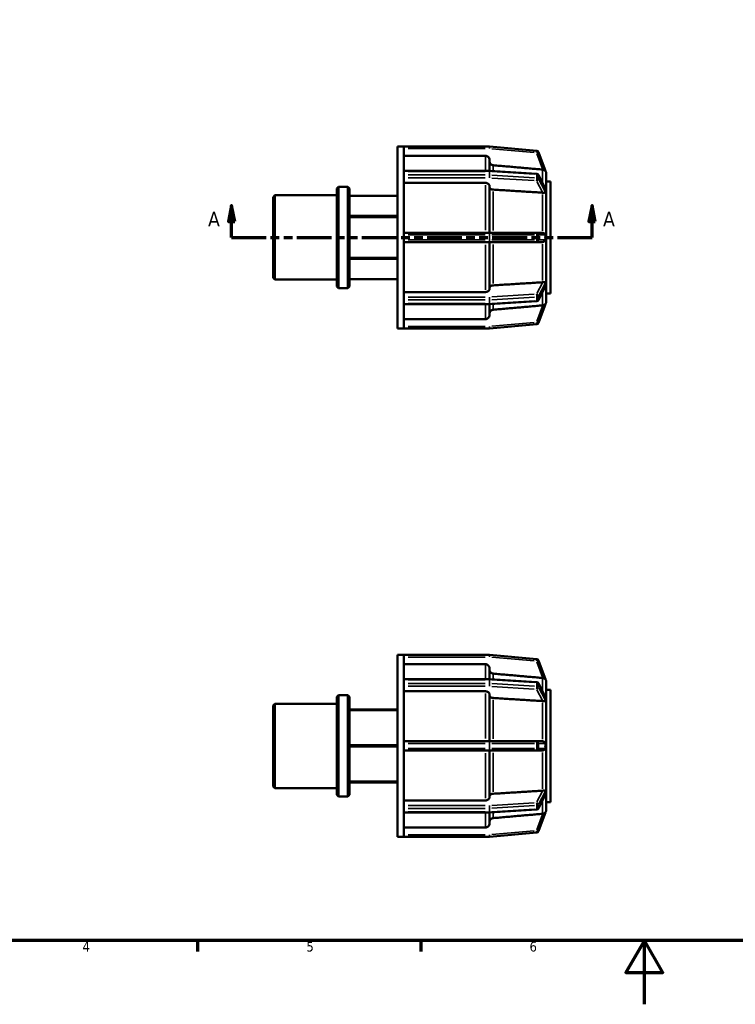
# Model space of a CAD drawing. Header units: millimetres. Extents: x 0 to 898, y 0 to 594.
# Tile 2 of 4: x 225 to 449, y 0 to 309. Entities that reach past the tile are written whole.
import ezdxf

# ---------------------------------------------------------------- set-up
doc = ezdxf.new("R2010")
doc.units = ezdxf.units.MM
doc.linetypes.add('DOUBLE_DASH_CHAIN', pattern=[1.2403, 0.6614, -0.0827, 0.1654, -0.0827, 0.1654, -0.0827])
for name, color, linetype, lineweight in [('Border (ANSI)', 7, 'Continuous', 70), ('Section Line (ANSI)', 7, 'DOUBLE_DASH_CHAIN', 70), ('Visible (ANSI)', 7, 'Continuous', 50), ('Visible Narrow (ANSI)', 7, 'Continuous', 35)]:
    doc.layers.add(name, color=color, linetype=linetype, lineweight=lineweight)
doc.styles.add('Label Text (ANSI)', font='tahoma.ttf')
doc.styles.add('Note Text (ANSI)', font='tahoma.ttf')

# ---------------------------------------------------------------- blocks, each defined once
blk = doc.blocks.new('Borders Default Border')
at = {"layer": 'Border (ANSI)'}
for p, q in [((280.33, 20), (280.33, 16.55)), ((350.42, 20), (350.42, 16.55))]:
    blk.add_line(p, q, dxfattribs=at)
at = {"layer": 'Border (ANSI)', "flags": 128}
for points in [[(20, 20), (20, 574), (821, 574), (821, 20), (20, 20)], [(420.5, 0), (420.5, 20), (414.73, 10), (426.27, 10), (420.5, 20)]]:
    blk.add_lwpolyline(points, dxfattribs=at)
at = {"layer": 'Border (ANSI)', "char_height": 3.05, "attachment_point": 7, "style": 'Note Text (ANSI)'}
for s, insert in [('4', (244.23, 16.55)), ('5', (314.48, 16.49)), ('6', (384.49, 16.49))]:
    blk.add_mtext(s, dxfattribs=dict(at, insert=insert))
blk = doc.blocks.new('2dTransSection0')
at = {"layer": 'Section Line (ANSI)', "linetype": 'Continuous'}
for p, q in [((290.98, 250.43), (289.98, 245.43)), ((290.98, 245.43), (290.98, 250.43)), ((291.98, 245.43), (290.98, 250.43)), ((404.08, 250.43), (403.08, 245.43)), ((404.08, 245.43), (404.08, 250.43)), ((405.08, 245.43), (404.08, 250.43)), ((289.98, 245.43), (291.98, 245.43)), ((290.98, 240.43), (290.98, 245.43)), ((403.08, 245.43), (405.08, 245.43)), ((404.08, 240.43), (404.08, 245.43)), ((290.98, 240.43), (301.83, 240.43)), ((393.23, 240.43), (404.08, 240.43))]:
    blk.add_line(p, q, dxfattribs=at)
at = {"layer": 'Section Line (ANSI)', "linetype": 'DOUBLE_DASH_CHAIN', "ltscale": 16.488108}
blk.add_line((290.98, 240.43), (404.08, 240.43), dxfattribs=at)
at = {"layer": 'Section Line (ANSI)', "linetype": 'Continuous', "flags": 128}
for points in [[(291.98, 245.43), (290.98, 250.43), (289.98, 245.43), (291.98, 245.43)], [(405.08, 245.43), (404.08, 250.43), (403.08, 245.43), (405.08, 245.43)]]:
    blk.add_lwpolyline(points, dxfattribs=at)
at = {"layer": 'Section Line (ANSI)'}
for points in [[(291.98, 245.43), (290.98, 250.43), (289.98, 245.43), (291.98, 245.43)], [(405.08, 245.43), (404.08, 250.43), (403.08, 245.43), (405.08, 245.43)]]:
    blk.add_solid(points, dxfattribs=at)
at = {"layer": 'Section Line (ANSI)', "char_height": 4.57, "attachment_point": 7, "style": 'Label Text (ANSI)'}
for insert in [(283.62, 243.93), (407.55, 243.93)]:
    blk.add_mtext('A', dxfattribs=dict(at, insert=insert))

msp = doc.modelspace()

# ---------------------------------------------------------------- linework, layer by layer
at = {"layer": 'Visible (ANSI)'}
for p, q in [((343.031, 211.927), (343.031, 268.927)), ((343.031, 268.927), (345.032, 268.927)), ((345.032, 268.912), (345.032, 268.927)), ((371.863, 268.927), (345.032, 268.927)), ((345.032, 261.222), (345.032, 268.912)), ((386.736, 267.629), (371.919, 268.925)), ((370.611, 266.038), (345.032, 266.038)), ((389.436, 261.291), (387.282, 267.21)), ((371.891, 264.756), (371.891, 261.322)), ((345.032, 261.322), (371.863, 261.322)), ((345.032, 261.135), (345.032, 261.222)), ((345.032, 260.58), (345.032, 261.135)), ((345.032, 260.025), (345.032, 260.58)), ((345.032, 259.917), (345.032, 260.025)), ((345.032, 241.35), (345.032, 259.917)), ((371.903, 261.321), (386.72, 260.405)), ((387.249, 260.059), (389.379, 255.921)), ((389.726, 260.494), (389.725, 260.497)), ((389.725, 260.494), (389.726, 260.494)), ((389.726, 260.494), (389.726, 255.624)), ((324.031, 255.763), (324.56, 256.292)), ((324.56, 256.292), (324.56, 224.563)), ((324.56, 256.292), (327.502, 256.292)), ((327.502, 224.563), (327.502, 256.292)), ((328.031, 255.763), (327.502, 256.292)), ((370.611, 257.529), (345.032, 257.529)), ((371.891, 256.622), (371.891, 241.852)), ((389.726, 258.027), (391.031, 258.027)), ((391.031, 222.827), (391.031, 258.027)), ((304.031, 253.119), (304.56, 253.648)), ((304.56, 253.648), (304.56, 227.207)), ((304.56, 253.648), (324.031, 253.648)), ((324.031, 225.092), (324.031, 255.763)), ((328.031, 255.763), (328.031, 225.092)), ((328.031, 253.516), (343.031, 253.516)), ((389.725, 255.627), (389.726, 255.624)), ((389.726, 253.609), (389.725, 253.611)), ((389.725, 253.609), (389.726, 253.609)), ((389.726, 255.624), (389.726, 254.617)), ((389.726, 254.617), (389.726, 253.609)), ((389.726, 253.609), (389.726, 241.852)), ((304.031, 227.736), (304.031, 253.119)), ((343.031, 247.17), (328.031, 247.17)), ((328.031, 246.773), (343.031, 246.773)), ((371.863, 241.852), (345.032, 241.852)), ((345.032, 241.212), (345.032, 241.35)), ((345.032, 240.427), (345.032, 241.212)), ((386.68, 241.852), (371.863, 241.852)), ((388.6, 241.852), (386.68, 241.852)), ((389.725, 241.852), (389.726, 241.852)), ((389.726, 241.852), (389.726, 240.427)), ((345.032, 239.642), (345.032, 240.427)), ((345.032, 239.505), (345.032, 239.642)), ((345.032, 220.938), (345.032, 239.505)), ((345.032, 239.002), (371.863, 239.002)), ((371.863, 239.002), (386.68, 239.002)), ((371.891, 239.002), (371.891, 224.232)), ((386.68, 239.002), (388.6, 239.002)), ((389.726, 239.002), (389.725, 239.002)), ((389.726, 240.427), (389.726, 239.002)), ((389.726, 239.002), (389.726, 227.246)), ((343.031, 234.082), (328.031, 234.082)), ((328.031, 233.685), (343.031, 233.685)), ((304.031, 227.736), (304.56, 227.207)), ((304.56, 227.207), (324.031, 227.207)), ((343.031, 227.339), (328.031, 227.339)), ((389.725, 227.243), (389.726, 227.246)), ((389.726, 227.246), (389.725, 227.246)), ((389.726, 227.246), (389.726, 226.238)), ((389.726, 226.238), (389.726, 225.23)), ((324.031, 225.092), (324.56, 224.563)), ((324.56, 224.563), (327.502, 224.563)), ((328.031, 225.092), (327.502, 224.563)), ((345.032, 223.326), (370.611, 223.326)), ((389.379, 224.933), (387.249, 220.796)), ((389.726, 225.23), (389.725, 225.228)), ((389.726, 225.23), (389.726, 220.361)), ((389.726, 222.827), (391.031, 222.827)), ((345.032, 220.83), (345.032, 220.938)), ((345.032, 220.275), (345.032, 220.83)), ((345.032, 219.72), (345.032, 220.275)), ((345.032, 219.633), (345.032, 219.72)), ((345.032, 211.942), (345.032, 219.633)), ((371.863, 219.532), (345.032, 219.532)), ((371.891, 219.533), (371.891, 216.099)), ((386.72, 220.45), (371.903, 219.534)), ((387.282, 213.645), (389.436, 219.564)), ((389.725, 220.358), (389.726, 220.361)), ((389.726, 220.361), (389.725, 220.361)), ((345.032, 214.817), (370.611, 214.817)), ((371.919, 211.93), (386.736, 213.226)), ((343.031, 211.927), (345.032, 211.927)), ((345.032, 211.927), (345.032, 211.942)), ((345.032, 211.927), (371.863, 211.927)), ((343.031, 52.529), (343.031, 109.529)), ((343.031, 109.529), (345.032, 109.529)), ((345.032, 109.514), (345.032, 109.529)), ((371.863, 109.529), (345.032, 109.529)), ((345.032, 101.823), (345.032, 109.514)), ((386.736, 108.23), (371.919, 109.526)), ((370.611, 106.639), (345.032, 106.639)), ((371.891, 105.357), (371.891, 101.923)), ((389.436, 101.892), (387.282, 107.811)), ((345.032, 101.924), (371.863, 101.924)), ((371.903, 101.923), (386.72, 101.006)), ((345.032, 101.736), (345.032, 101.823)), ((345.032, 101.181), (345.032, 101.736)), ((345.032, 100.626), (345.032, 101.181)), ((345.032, 100.519), (345.032, 100.626)), ((345.032, 81.951), (345.032, 100.519)), ((387.249, 100.66), (389.379, 96.523)), ((389.726, 101.096), (389.725, 101.099)), ((389.725, 101.096), (389.726, 101.096)), ((389.726, 101.096), (389.726, 96.226)), ((324.031, 96.365), (324.56, 96.893)), ((324.031, 65.693), (324.031, 96.365)), ((324.56, 96.893), (324.56, 65.164)), ((324.56, 96.893), (327.502, 96.893)), ((327.502, 65.164), (327.502, 96.893)), ((328.031, 96.365), (327.502, 96.893)), ((328.031, 96.365), (328.031, 65.693)), ((370.611, 98.13), (345.032, 98.13)), ((371.891, 97.224), (371.891, 82.454)), ((389.725, 96.228), (389.726, 96.226)), ((389.726, 98.629), (391.031, 98.629)), ((389.726, 96.226), (389.726, 95.218)), ((391.031, 63.429), (391.031, 98.629)), ((304.031, 93.72), (304.56, 94.249)), ((304.031, 68.337), (304.031, 93.72)), ((304.56, 94.249), (304.56, 67.808)), ((304.56, 94.249), (324.031, 94.249)), ((389.726, 94.21), (389.725, 94.213)), ((389.725, 94.21), (389.726, 94.21)), ((389.726, 95.218), (389.726, 94.21)), ((389.726, 94.21), (389.726, 82.454)), ((343.031, 92.478), (328.031, 92.478)), ((328.031, 92.249), (343.031, 92.249)), ((343.031, 81.258), (328.031, 81.258)), ((328.031, 80.8), (343.031, 80.8)), ((371.863, 82.454), (345.032, 82.454)), ((345.032, 81.814), (345.032, 81.951)), ((345.032, 81.029), (345.032, 81.814)), ((345.032, 80.244), (345.032, 81.029)), ((386.68, 82.454), (371.863, 82.454)), ((388.6, 82.454), (386.68, 82.454)), ((389.725, 82.454), (389.726, 82.454)), ((389.726, 82.454), (389.726, 81.029)), ((389.726, 81.029), (389.726, 79.604)), ((345.032, 80.106), (345.032, 80.244)), ((345.032, 61.539), (345.032, 80.106)), ((345.032, 79.604), (371.863, 79.604)), ((371.863, 79.604), (386.68, 79.604)), ((371.891, 79.604), (371.891, 64.834)), ((386.68, 79.604), (388.6, 79.604)), ((389.726, 79.604), (389.725, 79.604)), ((389.726, 79.604), (389.726, 67.847)), ((304.031, 68.337), (304.56, 67.808)), ((343.031, 69.808), (328.031, 69.808)), ((328.031, 69.579), (343.031, 69.579)), ((304.56, 67.808), (324.031, 67.808)), ((324.031, 65.693), (324.56, 65.164)), ((324.56, 65.164), (327.502, 65.164)), ((328.031, 65.693), (327.502, 65.164)), ((389.379, 65.535), (387.249, 61.397)), ((389.725, 67.845), (389.726, 67.847)), ((389.726, 67.847), (389.725, 67.847)), ((389.726, 65.832), (389.725, 65.83)), ((389.726, 67.847), (389.726, 66.839)), ((389.726, 66.839), (389.726, 65.832)), ((389.726, 65.832), (389.726, 60.962)), ((345.032, 63.927), (370.611, 63.927)), ((389.726, 63.429), (391.031, 63.429)), ((345.032, 61.431), (345.032, 61.539)), ((345.032, 60.876), (345.032, 61.431)), ((345.032, 60.321), (345.032, 60.876)), ((345.032, 60.235), (345.032, 60.321)), ((345.032, 52.544), (345.032, 60.235)), ((371.863, 60.134), (345.032, 60.134)), ((371.891, 60.134), (371.891, 56.7)), ((386.72, 61.052), (371.903, 60.135)), ((387.282, 54.246), (389.436, 60.166)), ((389.725, 60.959), (389.726, 60.962)), ((389.726, 60.962), (389.725, 60.962)), ((343.031, 52.529), (345.032, 52.529)), ((345.032, 55.418), (370.611, 55.418)), ((345.032, 52.529), (345.032, 52.544)), ((345.032, 52.529), (371.863, 52.529)), ((371.919, 52.531), (386.736, 53.828))]:
    msp.add_line(p, q, dxfattribs=at)
for centre, radius, start, end in [((371.863, 268.287), 0.64, 85, 90), ((386.68, 266.991), 0.64, 20, 85), ((371.863, 260.682), 0.64, 86.45998, 90), ((386.68, 259.766), 0.64, 27.23631, 86.45998), ((388.446, 260.494), 1.28, 0, 40), ((371.863, 220.172), 0.64, 270, 273.54002), ((386.68, 221.089), 0.64, 273.54002, 332.76369), ((388.446, 220.361), 1.28, 320, 0), ((386.68, 213.864), 0.64, 275, 340), ((371.863, 212.567), 0.64, 270, 275), ((371.863, 108.889), 0.64, 85, 90), ((386.68, 107.592), 0.64, 20, 85), ((371.863, 101.284), 0.64, 86.45998, 90), ((388.446, 101.096), 1.28, 0, 40), ((386.68, 100.367), 0.64, 27.23631, 86.45998), ((371.863, 60.774), 0.64, 270, 273.54002), ((386.68, 61.69), 0.64, 273.54002, 332.76369), ((388.446, 60.962), 1.28, 320, 0), ((371.863, 53.169), 0.64, 270, 275), ((386.68, 54.465), 0.64, 275, 340)]:
    msp.add_arc(centre, radius, start, end, dxfattribs=at)
for points, knots in [([(371.891, 264.756), (371.891, 264.914), (371.854, 265.1), (371.733, 265.393), (371.628, 265.551), (371.404, 265.774), (371.247, 265.88), (370.955, 266.001), (370.769, 266.038), (370.611, 266.038)], [-0.18971875, -0.18971875, -0.18971875, -0.18971875, -0.14222277, -0.14222277, -0.09477078, -0.09477078, -0.04736666, -0.04736666, 0, 0, 0, 0]), ([(373.06, 263.08), (372.931, 263.092), (372.794, 263.126), (372.536, 263.234), (372.378, 263.339), (372.155, 263.563), (372.049, 263.721), (371.928, 264.013), (371.891, 264.2), (371.891, 264.358)], [0.39025715, 0.39025715, 0.39025715, 0.39025715, 0.42682488, 0.42682488, 0.47423447, 0.47423447, 0.5216984, 0.5216984, 0.56920217, 0.56920217, 0.56920217, 0.56920217]), ([(389.436, 261.291), (389.437, 261.29), (389.436, 261.29), (389.434, 261.291), (389.428, 261.297), (389.4, 261.326), (389.375, 261.352), (389.294, 261.426), (389.215, 261.491), (389.025, 261.599), (388.928, 261.641), (388.779, 261.685), (388.733, 261.695), (388.658, 261.709), (388.629, 261.714), (388.6, 261.717)], [-0.25988125, -0.25988125, -0.25988125, -0.25988125, -0.25479052, -0.25479052, -0.2395323, -0.2395323, -0.2180542, -0.2180542, -0.1766089, -0.1766089, -0.1428537, -0.1428537, -0.12853245, -0.12853245, -0.1198016, -0.1198016, -0.1198016, -0.1198016]), ([(371.891, 256.622), (371.891, 256.734), (371.854, 256.866), (371.733, 257.073), (371.628, 257.185), (371.404, 257.343), (371.247, 257.417), (370.955, 257.503), (370.769, 257.529), (370.611, 257.529)], [-0.18971875, -0.18971875, -0.18971875, -0.18971875, -0.14222277, -0.14222277, -0.09477078, -0.09477078, -0.04736666, -0.04736666, 0, 0, 0, 0]), ([(373.06, 255.438), (372.931, 255.446), (372.794, 255.47), (372.536, 255.546), (372.378, 255.621), (372.155, 255.779), (372.049, 255.891), (371.928, 256.097), (371.891, 256.229), (371.891, 256.341)], [0.39025715, 0.39025715, 0.39025715, 0.39025715, 0.42682488, 0.42682488, 0.47423447, 0.47423447, 0.5216984, 0.5216984, 0.56920217, 0.56920217, 0.56920217, 0.56920217]), ([(389.436, 254.625), (389.436, 254.621), (389.436, 254.618), (389.436, 254.602), (389.434, 254.59), (389.426, 254.563), (389.417, 254.549), (389.378, 254.51), (389.329, 254.495), (389.19, 254.472), (389.089, 254.465), (388.88, 254.462), (388.786, 254.462), (388.659, 254.469), (388.63, 254.471), (388.6, 254.474)], [-0.15968389, -0.15968389, -0.15968389, -0.15968389, -0.15745843, -0.15745843, -0.14927462, -0.14927462, -0.13497696, -0.13497696, -0.09743302, -0.09743302, -0.0544583, -0.0544583, -0.02459693, -0.02459693, -0.01559377, -0.01559377, -0.01559377, -0.01559377]), ([(389.379, 255.921), (389.393, 255.894), (389.405, 255.867), (389.423, 255.819), (389.429, 255.796), (389.435, 255.762), (389.437, 255.75), (389.436, 255.737), (389.436, 255.736), (389.436, 255.735)], [-0.191984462, -0.191984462, -0.191984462, -0.191984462, -0.178668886, -0.178668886, -0.166665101, -0.166665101, -0.158946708, -0.158946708, -0.158092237, -0.158092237, -0.158092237, -0.158092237]), ([(389.436, 255.735), (389.43, 255.558), (389.427, 255.377), (389.427, 255.198), (389.427, 255.02), (389.43, 254.827), (389.436, 254.625)], [-0.07558426, -0.07558426, -0.07558426, -0.07558426, 0, 0, 0, 0.07558426, 0.07558426, 0.07558426, 0.07558426]), ([(388.6, 241.852), (388.602, 241.852), (388.603, 241.852), (388.638, 241.852), (388.67, 241.85), (388.753, 241.84), (388.803, 241.829), (388.976, 241.777), (389.089, 241.715), (389.264, 241.576), (389.326, 241.506), (389.388, 241.405), (389.407, 241.367), (389.428, 241.299), (389.434, 241.271), (389.436, 241.232), (389.437, 241.222), (389.436, 241.212)], [-0.18366276, -0.18366276, -0.18366276, -0.18366276, -0.18305077, -0.18305077, -0.17154146, -0.17154146, -0.15302453, -0.15302453, -0.10536936, -0.10536936, -0.06443895, -0.06443895, -0.04385769, -0.04385769, -0.03017463, -0.03017463, -0.02564484, -0.02564484, -0.02564484, -0.02564484]), ([(389.436, 241.212), (389.43, 240.944), (389.427, 240.679), (389.427, 240.427), (389.427, 240.175), (389.43, 239.911), (389.436, 239.642)], [1.12205021, 1.12205021, 1.12205021, 1.12205021, 1.19763447, 1.19763447, 1.19763447, 1.27321873, 1.27321873, 1.27321873, 1.27321873]), ([(389.436, 239.642), (389.437, 239.633), (389.436, 239.623), (389.434, 239.583), (389.428, 239.552), (389.4, 239.469), (389.375, 239.424), (389.294, 239.31), (389.215, 239.23), (389.025, 239.106), (388.928, 239.061), (388.779, 239.021), (388.733, 239.012), (388.658, 239.004), (388.629, 239.002), (388.6, 239.002)], [-0.25988125, -0.25988125, -0.25988125, -0.25988125, -0.25479052, -0.25479052, -0.2395323, -0.2395323, -0.2180542, -0.2180542, -0.1766089, -0.1766089, -0.1428537, -0.1428537, -0.12853245, -0.12853245, -0.1198016, -0.1198016, -0.1198016, -0.1198016]), ([(371.891, 224.514), (371.891, 224.626), (371.928, 224.757), (372.049, 224.964), (372.155, 225.076), (372.378, 225.234), (372.536, 225.309), (372.794, 225.384), (372.931, 225.409), (373.06, 225.417)], [0.18972385, 0.18972385, 0.18972385, 0.18972385, 0.23722762, 0.23722762, 0.28469155, 0.28469155, 0.33210114, 0.33210114, 0.36866886, 0.36866886, 0.36866886, 0.36866886]), ([(388.6, 226.381), (388.66, 226.386), (388.719, 226.389), (388.895, 226.394), (389.005, 226.392), (389.197, 226.381), (389.272, 226.372), (389.364, 226.347), (389.395, 226.332), (389.423, 226.297), (389.429, 226.284), (389.435, 226.258), (389.437, 226.247), (389.436, 226.233), (389.436, 226.231), (389.436, 226.23)], [-0.30098221, -0.30098221, -0.30098221, -0.30098221, -0.2825764, -0.2825764, -0.24470052, -0.24470052, -0.20639779, -0.20639779, -0.17866889, -0.17866889, -0.1666651, -0.1666651, -0.15894671, -0.15894671, -0.15809224, -0.15809224, -0.15809224, -0.15809224]), ([(389.436, 226.23), (389.43, 226.027), (389.427, 225.834), (389.427, 225.656), (389.427, 225.478), (389.43, 225.297), (389.436, 225.12)], [-0.07558426, -0.07558426, -0.07558426, -0.07558426, 0, 0, 0, 0.07558426, 0.07558426, 0.07558426, 0.07558426]), ([(370.611, 223.326), (370.769, 223.326), (370.955, 223.352), (371.247, 223.437), (371.404, 223.512), (371.628, 223.67), (371.733, 223.782), (371.854, 223.989), (371.891, 224.12), (371.891, 224.232)], [0, 0, 0, 0, 0.04736666, 0.04736666, 0.09477078, 0.09477078, 0.14222277, 0.14222277, 0.18971875, 0.18971875, 0.18971875, 0.18971875]), ([(389.436, 225.12), (389.436, 225.117), (389.436, 225.113), (389.436, 225.098), (389.434, 225.085), (389.426, 225.046), (389.417, 225.019), (389.399, 224.974), (389.39, 224.954), (389.379, 224.933)], [-0.159683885, -0.159683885, -0.159683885, -0.159683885, -0.157458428, -0.157458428, -0.149274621, -0.149274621, -0.134976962, -0.134976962, -0.124866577, -0.124866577, -0.124866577, -0.124866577]), ([(388.6, 219.138), (388.602, 219.138), (388.603, 219.138), (388.638, 219.142), (388.67, 219.147), (388.753, 219.164), (388.803, 219.177), (388.976, 219.231), (389.089, 219.287), (389.264, 219.402), (389.326, 219.457), (389.388, 219.517), (389.407, 219.536), (389.428, 219.558), (389.434, 219.564), (389.436, 219.565), (389.437, 219.565), (389.436, 219.564)], [-0.18366276, -0.18366276, -0.18366276, -0.18366276, -0.18305077, -0.18305077, -0.17154146, -0.17154146, -0.15302453, -0.15302453, -0.10536936, -0.10536936, -0.06443895, -0.06443895, -0.04385769, -0.04385769, -0.03017463, -0.03017463, -0.02564484, -0.02564484, -0.02564484, -0.02564484]), ([(371.891, 216.497), (371.891, 216.655), (371.928, 216.842), (372.049, 217.134), (372.155, 217.292), (372.378, 217.516), (372.536, 217.621), (372.794, 217.728), (372.931, 217.763), (373.06, 217.774)], [0.18972385, 0.18972385, 0.18972385, 0.18972385, 0.23722762, 0.23722762, 0.28469155, 0.28469155, 0.33210114, 0.33210114, 0.36866886, 0.36866886, 0.36866886, 0.36866886]), ([(370.611, 214.817), (370.769, 214.817), (370.955, 214.854), (371.247, 214.975), (371.404, 215.08), (371.628, 215.304), (371.733, 215.462), (371.854, 215.754), (371.891, 215.941), (371.891, 216.099)], [0, 0, 0, 0, 0.04736666, 0.04736666, 0.09477078, 0.09477078, 0.14222277, 0.14222277, 0.18971875, 0.18971875, 0.18971875, 0.18971875]), ([(371.891, 105.357), (371.891, 105.515), (371.854, 105.702), (371.733, 105.994), (371.628, 106.152), (371.404, 106.376), (371.247, 106.481), (370.955, 106.602), (370.769, 106.639), (370.611, 106.639)], [-0.18971875, -0.18971875, -0.18971875, -0.18971875, -0.14222277, -0.14222277, -0.09477078, -0.09477078, -0.04736666, -0.04736666, 0, 0, 0, 0]), ([(373.06, 103.682), (372.931, 103.693), (372.794, 103.728), (372.536, 103.835), (372.378, 103.94), (372.155, 104.164), (372.049, 104.322), (371.928, 104.615), (371.891, 104.801), (371.891, 104.959)], [0.39025715, 0.39025715, 0.39025715, 0.39025715, 0.42682488, 0.42682488, 0.47423447, 0.47423447, 0.5216984, 0.5216984, 0.56920217, 0.56920217, 0.56920217, 0.56920217]), ([(389.436, 101.892), (389.437, 101.891), (389.436, 101.891), (389.434, 101.893), (389.428, 101.899), (389.4, 101.928), (389.375, 101.954), (389.294, 102.028), (389.215, 102.092), (389.025, 102.2), (388.928, 102.242), (388.779, 102.286), (388.733, 102.297), (388.658, 102.311), (388.629, 102.315), (388.6, 102.319)], [-0.25988125, -0.25988125, -0.25988125, -0.25988125, -0.25479052, -0.25479052, -0.2395323, -0.2395323, -0.2180542, -0.2180542, -0.1766089, -0.1766089, -0.1428537, -0.1428537, -0.12853245, -0.12853245, -0.1198016, -0.1198016, -0.1198016, -0.1198016]), ([(371.891, 97.224), (371.891, 97.336), (371.854, 97.468), (371.733, 97.674), (371.628, 97.786), (371.404, 97.944), (371.247, 98.019), (370.955, 98.104), (370.769, 98.13), (370.611, 98.13)], [-0.18971875, -0.18971875, -0.18971875, -0.18971875, -0.14222277, -0.14222277, -0.09477078, -0.09477078, -0.04736666, -0.04736666, 0, 0, 0, 0]), ([(373.06, 96.039), (372.931, 96.047), (372.794, 96.072), (372.536, 96.148), (372.378, 96.222), (372.155, 96.38), (372.049, 96.492), (371.928, 96.699), (371.891, 96.831), (371.891, 96.943)], [0.39025715, 0.39025715, 0.39025715, 0.39025715, 0.42682488, 0.42682488, 0.47423447, 0.47423447, 0.5216984, 0.5216984, 0.56920217, 0.56920217, 0.56920217, 0.56920217]), ([(389.379, 96.523), (389.393, 96.495), (389.405, 96.468), (389.423, 96.42), (389.429, 96.398), (389.435, 96.364), (389.437, 96.351), (389.436, 96.339), (389.436, 96.338), (389.436, 96.336)], [-0.191984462, -0.191984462, -0.191984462, -0.191984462, -0.178668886, -0.178668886, -0.166665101, -0.166665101, -0.158946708, -0.158946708, -0.158092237, -0.158092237, -0.158092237, -0.158092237]), ([(389.436, 96.336), (389.43, 96.159), (389.427, 95.978), (389.427, 95.8), (389.427, 95.622), (389.43, 95.429), (389.436, 95.226)], [-0.07558426, -0.07558426, -0.07558426, -0.07558426, 0, 0, 0, 0.07558426, 0.07558426, 0.07558426, 0.07558426]), ([(389.436, 95.226), (389.436, 95.223), (389.436, 95.219), (389.436, 95.203), (389.434, 95.192), (389.426, 95.164), (389.417, 95.15), (389.378, 95.112), (389.329, 95.096), (389.19, 95.074), (389.089, 95.067), (388.88, 95.063), (388.786, 95.064), (388.659, 95.071), (388.63, 95.073), (388.6, 95.075)], [-0.15968389, -0.15968389, -0.15968389, -0.15968389, -0.15745843, -0.15745843, -0.14927462, -0.14927462, -0.13497696, -0.13497696, -0.09743302, -0.09743302, -0.0544583, -0.0544583, -0.02459693, -0.02459693, -0.01559377, -0.01559377, -0.01559377, -0.01559377]), ([(388.6, 82.454), (388.602, 82.454), (388.603, 82.454), (388.638, 82.454), (388.67, 82.451), (388.753, 82.441), (388.803, 82.43), (388.976, 82.378), (389.089, 82.317), (389.264, 82.178), (389.326, 82.108), (389.388, 82.007), (389.407, 81.969), (389.428, 81.901), (389.434, 81.872), (389.436, 81.833), (389.437, 81.823), (389.436, 81.814)], [-0.18366276, -0.18366276, -0.18366276, -0.18366276, -0.18305077, -0.18305077, -0.17154146, -0.17154146, -0.15302453, -0.15302453, -0.10536936, -0.10536936, -0.06443895, -0.06443895, -0.04385769, -0.04385769, -0.03017463, -0.03017463, -0.02564484, -0.02564484, -0.02564484, -0.02564484]), ([(389.436, 81.814), (389.43, 81.545), (389.427, 81.281), (389.427, 81.029), (389.427, 80.777), (389.43, 80.512), (389.436, 80.244)], [-0.07558426, -0.07558426, -0.07558426, -0.07558426, 0, 0, 0, 0.07558426, 0.07558426, 0.07558426, 0.07558426]), ([(389.436, 80.244), (389.437, 80.234), (389.436, 80.224), (389.434, 80.185), (389.428, 80.153), (389.4, 80.07), (389.375, 80.025), (389.294, 79.911), (389.215, 79.832), (389.025, 79.707), (388.928, 79.662), (388.779, 79.622), (388.733, 79.613), (388.658, 79.605), (388.629, 79.604), (388.6, 79.604)], [-0.25988125, -0.25988125, -0.25988125, -0.25988125, -0.25479052, -0.25479052, -0.2395323, -0.2395323, -0.2180542, -0.2180542, -0.1766089, -0.1766089, -0.1428537, -0.1428537, -0.12853245, -0.12853245, -0.1198016, -0.1198016, -0.1198016, -0.1198016]), ([(370.611, 63.927), (370.769, 63.927), (370.955, 63.953), (371.247, 64.039), (371.404, 64.113), (371.628, 64.272), (371.733, 64.383), (371.854, 64.59), (371.891, 64.722), (371.891, 64.834)], [0, 0, 0, 0, 0.04736666, 0.04736666, 0.09477078, 0.09477078, 0.14222277, 0.14222277, 0.18971875, 0.18971875, 0.18971875, 0.18971875]), ([(371.891, 65.115), (371.891, 65.227), (371.928, 65.359), (372.049, 65.566), (372.155, 65.677), (372.378, 65.835), (372.536, 65.91), (372.794, 65.986), (372.931, 66.01), (373.06, 66.018)], [0.18972385, 0.18972385, 0.18972385, 0.18972385, 0.23722762, 0.23722762, 0.28469155, 0.28469155, 0.33210114, 0.33210114, 0.36866886, 0.36866886, 0.36866886, 0.36866886]), ([(388.6, 66.982), (388.66, 66.987), (388.719, 66.99), (388.895, 66.996), (389.005, 66.994), (389.197, 66.983), (389.272, 66.974), (389.364, 66.948), (389.395, 66.933), (389.423, 66.898), (389.429, 66.886), (389.435, 66.859), (389.437, 66.848), (389.436, 66.834), (389.436, 66.833), (389.436, 66.831)], [-0.30098221, -0.30098221, -0.30098221, -0.30098221, -0.2825764, -0.2825764, -0.24470052, -0.24470052, -0.20639779, -0.20639779, -0.17866889, -0.17866889, -0.1666651, -0.1666651, -0.15894671, -0.15894671, -0.15809224, -0.15809224, -0.15809224, -0.15809224]), ([(389.436, 65.721), (389.436, 65.718), (389.436, 65.715), (389.436, 65.699), (389.434, 65.686), (389.426, 65.647), (389.417, 65.621), (389.399, 65.575), (389.39, 65.555), (389.379, 65.535)], [-0.159683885, -0.159683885, -0.159683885, -0.159683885, -0.157458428, -0.157458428, -0.149274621, -0.149274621, -0.134976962, -0.134976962, -0.124866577, -0.124866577, -0.124866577, -0.124866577]), ([(389.436, 66.831), (389.43, 66.629), (389.427, 66.436), (389.427, 66.258), (389.427, 66.08), (389.43, 65.898), (389.436, 65.721)], [-0.07558426, -0.07558426, -0.07558426, -0.07558426, 0, 0, 0, 0.07558426, 0.07558426, 0.07558426, 0.07558426]), ([(388.6, 59.739), (388.602, 59.739), (388.603, 59.739), (388.638, 59.744), (388.67, 59.749), (388.753, 59.765), (388.803, 59.778), (388.976, 59.832), (389.089, 59.888), (389.264, 60.004), (389.326, 60.058), (389.388, 60.118), (389.407, 60.138), (389.428, 60.159), (389.434, 60.165), (389.436, 60.166), (389.437, 60.166), (389.436, 60.166)], [-0.18366276, -0.18366276, -0.18366276, -0.18366276, -0.18305077, -0.18305077, -0.17154146, -0.17154146, -0.15302453, -0.15302453, -0.10536936, -0.10536936, -0.06443895, -0.06443895, -0.04385769, -0.04385769, -0.03017463, -0.03017463, -0.02564484, -0.02564484, -0.02564484, -0.02564484]), ([(370.611, 55.418), (370.769, 55.418), (370.955, 55.455), (371.247, 55.576), (371.404, 55.682), (371.628, 55.906), (371.733, 56.063), (371.854, 56.356), (371.891, 56.542), (371.891, 56.7)], [0, 0, 0, 0, 0.04736666, 0.04736666, 0.09477078, 0.09477078, 0.14222277, 0.14222277, 0.18971875, 0.18971875, 0.18971875, 0.18971875]), ([(371.891, 57.098), (371.891, 57.257), (371.928, 57.443), (372.049, 57.736), (372.155, 57.893), (372.378, 58.117), (372.536, 58.223), (372.794, 58.33), (372.931, 58.364), (373.06, 58.376)], [0.18972385, 0.18972385, 0.18972385, 0.18972385, 0.23722762, 0.23722762, 0.28469155, 0.28469155, 0.33210114, 0.33210114, 0.36866886, 0.36866886, 0.36866886, 0.36866886])]:
    msp.add_open_spline(points, degree=3, knots=knots, dxfattribs=at)
for points, weights in [([(388.558, 261.722), (381.048, 262.38), (373.06, 263.08)], [1, 1.00047629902, 1]), ([(388.558, 254.477), (381.048, 254.943), (373.06, 255.438)], [1, 1.00047629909, 1]), ([(373.06, 225.417), (381.048, 225.912), (388.558, 226.378)], [1, 1.00047629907, 1]), ([(373.06, 217.774), (381.048, 218.475), (388.558, 219.133)], [1, 1.00047629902, 1]), ([(388.558, 102.323), (381.048, 102.981), (373.06, 103.682)], [1, 1.00047629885, 1]), ([(388.558, 95.078), (381.048, 95.544), (373.06, 96.039)], [1, 1.00047629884, 1]), ([(373.06, 66.018), (381.048, 66.514), (388.558, 66.979)], [1, 1.00047629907, 1]), ([(373.06, 58.376), (381.048, 59.076), (388.558, 59.735)], [1, 1.00047629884, 1])]:
    msp.add_rational_spline(points, weights, degree=2, dxfattribs=at)
for points in [[(388.6, 261.717), (388.586, 261.719), (388.572, 261.72), (388.558, 261.722)], [(389.725, 260.494), (389.725, 260.495), (389.725, 260.496), (389.725, 260.497)], [(388.6, 254.474), (388.586, 254.475), (388.572, 254.476), (388.558, 254.477)], [(389.726, 254.617), (389.726, 254.935), (389.727, 255.28), (389.725, 255.627)], [(389.725, 253.611), (389.727, 253.951), (389.726, 254.299), (389.726, 254.617)], [(389.725, 253.609), (389.725, 253.61), (389.725, 253.611), (389.725, 253.611)], [(389.726, 240.427), (389.726, 240.877), (389.727, 241.367), (389.725, 241.852)], [(389.725, 239.002), (389.727, 239.488), (389.726, 239.977), (389.726, 240.427)], [(388.558, 226.378), (388.572, 226.379), (388.586, 226.38), (388.6, 226.381)], [(389.725, 227.243), (389.725, 227.244), (389.725, 227.245), (389.725, 227.246)], [(389.726, 226.238), (389.726, 226.556), (389.727, 226.904), (389.725, 227.243)], [(389.725, 225.228), (389.727, 225.575), (389.726, 225.92), (389.726, 226.238)], [(389.725, 220.358), (389.725, 220.359), (389.725, 220.36), (389.725, 220.361)], [(388.558, 219.133), (388.572, 219.134), (388.586, 219.136), (388.6, 219.138)], [(388.6, 102.319), (388.586, 102.32), (388.572, 102.322), (388.558, 102.323)], [(389.725, 101.096), (389.725, 101.097), (389.725, 101.098), (389.725, 101.099)], [(389.726, 95.218), (389.726, 95.536), (389.727, 95.882), (389.725, 96.228)], [(388.6, 95.075), (388.586, 95.077), (388.572, 95.078), (388.558, 95.078)], [(389.725, 94.213), (389.727, 94.553), (389.726, 94.9), (389.726, 95.218)], [(389.725, 94.21), (389.725, 94.211), (389.725, 94.212), (389.725, 94.213)], [(389.726, 81.029), (389.726, 81.479), (389.727, 81.969), (389.725, 82.454)], [(389.725, 79.604), (389.727, 80.089), (389.726, 80.579), (389.726, 81.029)], [(388.558, 66.979), (388.572, 66.98), (388.586, 66.981), (388.6, 66.982)], [(389.725, 67.845), (389.725, 67.846), (389.725, 67.846), (389.725, 67.847)], [(389.726, 66.839), (389.726, 67.158), (389.727, 67.505), (389.725, 67.845)], [(389.725, 65.83), (389.727, 66.176), (389.726, 66.521), (389.726, 66.839)], [(388.558, 59.735), (388.572, 59.736), (388.586, 59.737), (388.6, 59.739)], [(389.725, 60.959), (389.725, 60.96), (389.725, 60.961), (389.725, 60.962)]]:
    msp.add_open_spline(points, degree=3, dxfattribs=at)
at = {"layer": 'Visible Narrow (ANSI)'}
for p, q in [((371.863, 268.338), (371.863, 268.925)), ((371.919, 268.923), (371.868, 268.337)), ((346.374, 268.287), (370.522, 268.287)), ((370.611, 261.733), (370.611, 265.987)), ((372.604, 268.223), (385.94, 267.056)), ((386.685, 267.041), (386.736, 267.627)), ((387.28, 267.209), (386.728, 267.008)), ((386.776, 266.727), (388.504, 261.981)), ((373.06, 263.052), (373.06, 261.403)), ((346.374, 261.135), (370.522, 261.135)), ((370.522, 260.025), (346.374, 260.025)), ((371.863, 261.152), (371.863, 261.322)), ((371.863, 261.079), (371.863, 260.08)), ((371.863, 259.157), (371.863, 259.988)), ((371.919, 260.079), (371.919, 261.078)), ((372.66, 261.087), (385.995, 260.262)), ((385.995, 259.152), (372.66, 259.977)), ((386.736, 260.161), (386.736, 259.162)), ((387.282, 258.866), (387.282, 259.865)), ((387.39, 259.711), (389.329, 255.944)), ((388.558, 257.878), (388.558, 261.672)), ((346.374, 259.12), (370.522, 259.12)), ((370.611, 242.715), (370.611, 256.875)), ((372.604, 259.074), (385.94, 258.249)), ((386.776, 258.017), (388.504, 254.66)), ((389.329, 254.834), (387.39, 258.601)), ((373.06, 254.868), (373.06, 242.599)), ((388.558, 242.545), (388.558, 253.946)), ((346.374, 241.212), (370.522, 241.212)), ((371.863, 241.263), (371.863, 241.85)), ((371.863, 241.134), (371.863, 239.721)), ((371.916, 241.212), (371.866, 241.212)), ((371.919, 239.721), (371.919, 241.134)), ((372.66, 241.212), (385.995, 241.212)), ((386.736, 241.134), (386.736, 239.721)), ((387.268, 241.212), (386.772, 241.212)), ((387.282, 239.721), (387.282, 241.134)), ((387.39, 241.212), (389.329, 241.212)), ((370.522, 239.642), (346.374, 239.642)), ((370.611, 223.98), (370.611, 238.14)), ((371.863, 239.004), (371.863, 239.592)), ((371.866, 239.642), (371.916, 239.642)), ((385.995, 239.642), (372.66, 239.642)), ((373.06, 238.256), (373.06, 225.987)), ((386.772, 239.642), (387.268, 239.642)), ((389.329, 239.642), (387.39, 239.642)), ((388.558, 226.909), (388.558, 238.309)), ((388.504, 226.194), (386.776, 222.838)), ((387.39, 222.254), (389.329, 226.021)), ((385.94, 222.606), (372.604, 221.781)), ((389.329, 224.911), (387.39, 221.143)), ((388.558, 219.183), (388.558, 222.977)), ((370.522, 221.735), (346.374, 221.735)), ((346.374, 220.83), (370.522, 220.83)), ((370.522, 219.72), (346.374, 219.72)), ((371.863, 220.867), (371.863, 221.698)), ((371.863, 220.774), (371.863, 219.775)), ((371.863, 219.533), (371.863, 219.702)), ((371.919, 219.777), (371.919, 220.776)), ((372.66, 220.877), (385.995, 221.702)), ((385.995, 220.592), (372.66, 219.767)), ((373.06, 219.452), (373.06, 217.802)), ((386.736, 221.693), (386.736, 220.694)), ((387.282, 220.99), (387.282, 221.989)), ((370.611, 214.867), (370.611, 219.122)), ((388.504, 218.874), (386.776, 214.127)), ((385.94, 213.799), (372.604, 212.632)), ((386.736, 213.228), (386.685, 213.814)), ((386.728, 213.847), (387.28, 213.645)), ((370.522, 212.567), (346.374, 212.567)), ((371.863, 211.929), (371.863, 212.517)), ((371.868, 212.517), (371.919, 211.932)), ((346.374, 108.889), (370.522, 108.889)), ((371.863, 108.939), (371.863, 109.527)), ((371.919, 109.524), (371.868, 108.939)), ((372.604, 108.824), (385.94, 107.657)), ((386.685, 107.642), (386.736, 108.228)), ((370.611, 102.334), (370.611, 106.589)), ((387.28, 107.811), (386.728, 107.61)), ((386.776, 107.329), (388.504, 102.582)), ((371.863, 101.754), (371.863, 101.923)), ((373.06, 103.654), (373.06, 102.004)), ((388.558, 98.479), (388.558, 102.273)), ((346.374, 101.736), (370.522, 101.736)), ((370.522, 100.626), (346.374, 100.626)), ((346.374, 99.721), (370.522, 99.721)), ((371.863, 101.681), (371.863, 100.682)), ((371.863, 99.758), (371.863, 100.589)), ((371.919, 100.68), (371.919, 101.679)), ((372.604, 99.675), (385.94, 98.85)), ((372.66, 101.689), (385.995, 100.864)), ((385.995, 99.754), (372.66, 100.579)), ((386.736, 100.763), (386.736, 99.763)), ((387.282, 99.467), (387.282, 100.466)), ((387.39, 100.313), (389.329, 96.546)), ((389.329, 95.435), (387.39, 99.203)), ((370.611, 83.316), (370.611, 97.476)), ((386.776, 98.618), (388.504, 95.262)), ((373.06, 95.47), (373.06, 83.2)), ((388.558, 83.147), (388.558, 94.548)), ((346.374, 81.814), (370.522, 81.814)), ((371.863, 81.864), (371.863, 82.452)), ((371.863, 81.735), (371.863, 80.322)), ((371.916, 81.814), (371.866, 81.814)), ((371.919, 80.322), (371.919, 81.735)), ((372.66, 81.814), (385.995, 81.814)), ((386.736, 81.735), (386.736, 80.322)), ((387.268, 81.814), (386.772, 81.814)), ((387.282, 80.322), (387.282, 81.735)), ((387.39, 81.814), (389.329, 81.814)), ((370.522, 80.244), (346.374, 80.244)), ((370.611, 64.581), (370.611, 78.741)), ((371.863, 79.606), (371.863, 80.194)), ((371.866, 80.244), (371.916, 80.244)), ((385.995, 80.244), (372.66, 80.244)), ((373.06, 78.857), (373.06, 66.588)), ((386.772, 80.244), (387.268, 80.244)), ((389.329, 80.244), (387.39, 80.244)), ((388.558, 67.51), (388.558, 78.911)), ((388.504, 66.796), (386.776, 63.44)), ((387.39, 62.855), (389.329, 66.622)), ((389.329, 65.512), (387.39, 61.745)), ((370.522, 62.336), (346.374, 62.336)), ((371.863, 61.468), (371.863, 62.3)), ((385.94, 63.207), (372.604, 62.382)), ((372.66, 61.479), (385.995, 62.304)), ((386.736, 62.294), (386.736, 61.295)), ((387.282, 61.591), (387.282, 62.59)), ((388.558, 59.784), (388.558, 63.578)), ((346.374, 61.431), (370.522, 61.431)), ((370.522, 60.321), (346.374, 60.321)), ((370.611, 55.469), (370.611, 59.723)), ((371.863, 61.376), (371.863, 60.377)), ((371.863, 60.134), (371.863, 60.304)), ((371.919, 60.378), (371.919, 61.378)), ((385.995, 61.194), (372.66, 60.369)), ((373.06, 60.053), (373.06, 58.404)), ((388.504, 59.475), (386.776, 54.729)), ((370.522, 53.169), (346.374, 53.169)), ((371.863, 52.531), (371.863, 53.119)), ((371.868, 53.119), (371.919, 52.533)), ((385.94, 54.4), (372.604, 53.234)), ((386.736, 53.83), (386.685, 54.415)), ((386.728, 54.448), (387.28, 54.247))]:
    msp.add_line(p, q, dxfattribs=at)
for centre, major_axis, ratio, start_param, end_param in [((371.863, 260.682), (0.64, 0), 0.7071068, 1.4878932, 1.566433), ((371.863, 259.572), (-0.64, 0), 0.7071068, 4.6294858, 4.7080257), ((371.863, 259.572), (0.04, 0.639), 0.0616284, 4.0074369, 5.4211536), ((371.863, 260.682), (0.04, 0.639), 0.0616284, 5.538868, 6.2440107), ((386.68, 259.766), (0.04, 0.639), 0.0616284, 5.538868, 6.2440107), ((386.68, 259.766), (0.64, 0), 0.7071068, 0.4057891, 1.4268067), ((386.68, 259.766), (0.569, 0.293), 0.664463, 5.9701145, 6.2667079), ((386.68, 258.656), (-0.04, -0.639), 0.0616284, 0.8658443, 2.2795609), ((386.68, 258.656), (0.569, 0.293), 0.664463, 4.4613806, 5.8750973), ((386.68, 258.656), (0.64, 0), 0.7071068, 0.4057891, 1.4268067), ((371.863, 241.212), (0, 0.64), 0.0871557, 4.7909288, 6.2046455), ((386.68, 241.212), (0, 0.64), 0.0871557, 4.7909288, 6.2046455), ((386.68, 241.212), (0, 0.64), 0.9396926, 4.7909288, 6.2046455), ((371.863, 239.642), (0, -0.64), 0.0871557, 0.0785398, 1.4922565), ((386.68, 239.642), (0, -0.64), 0.0871557, 0.0785398, 1.4922565), ((386.68, 239.642), (0, -0.64), 0.9396926, 0.0785398, 1.4922565), ((386.68, 222.199), (0.04, -0.639), 0.0616284, 0.8620317, 2.2757484), ((386.68, 222.199), (0.569, -0.293), 0.664463, 0.408088, 1.8218047), ((371.863, 221.282), (0.64, 0), 0.7071068, 4.7167523, 4.7952921), ((371.863, 220.172), (-0.64, 0), 0.7071068, 1.5751596, 1.6536995), ((371.863, 221.282), (-0.04, 0.639), 0.0616284, 4.0036244, 5.4173411), ((371.863, 220.172), (0.04, -0.639), 0.0616284, 0.0391746, 0.7443173), ((386.68, 221.089), (0.04, -0.639), 0.0616284, 0.0391746, 0.7443173), ((386.68, 222.199), (0.64, 0), 0.7071068, 4.8563786, 5.8773963), ((386.68, 221.089), (0.64, 0), 0.7071068, 4.8563786, 5.8773963), ((386.68, 221.089), (0.569, -0.293), 0.664463, 0.0164774, 0.3130708), ((371.863, 101.284), (0.04, 0.639), 0.0616284, 5.538868, 6.2440107), ((371.863, 101.284), (0.64, 0), 0.7071068, 1.4878932, 1.566433), ((371.863, 100.174), (-0.64, 0), 0.7071068, 4.6294858, 4.7080257), ((371.863, 100.174), (0.04, 0.639), 0.0616284, 4.0074369, 5.4211536), ((386.68, 99.257), (-0.04, -0.639), 0.0616284, 0.8658443, 2.2795609), ((386.68, 100.367), (0.04, 0.639), 0.0616284, 5.538868, 6.2440107), ((386.68, 99.257), (0.569, 0.293), 0.664463, 4.4613806, 5.8750973), ((386.68, 100.367), (0.64, 0), 0.7071068, 0.4057891, 1.4268067), ((386.68, 99.257), (0.64, 0), 0.7071068, 0.4057891, 1.4268067), ((386.68, 100.367), (0.569, 0.293), 0.664463, 5.9701145, 6.2667079), ((371.863, 81.814), (0, 0.64), 0.0871557, 4.7909288, 6.2046455), ((386.68, 81.814), (0, 0.64), 0.0871557, 4.7909288, 6.2046455), ((386.68, 81.814), (0, 0.64), 0.9396926, 4.7909288, 6.2046455), ((371.863, 80.244), (0, -0.64), 0.0871557, 0.0785398, 1.4922565), ((386.68, 80.244), (0, -0.64), 0.0871557, 0.0785398, 1.4922565), ((386.68, 80.244), (0, -0.64), 0.9396926, 0.0785398, 1.4922565), ((371.863, 61.884), (-0.04, 0.639), 0.0616284, 4.0036244, 5.4173411), ((386.68, 62.801), (0.04, -0.639), 0.0616284, 0.8620317, 2.2757484), ((386.68, 62.801), (0.569, -0.293), 0.664463, 0.408088, 1.8218047), ((386.68, 62.801), (0.64, 0), 0.7071068, 4.8563786, 5.8773963), ((371.863, 61.884), (0.64, 0), 0.7071068, 4.7167523, 4.7952921), ((371.863, 60.774), (-0.64, 0), 0.7071068, 1.5751596, 1.6536995), ((371.863, 60.774), (0.04, -0.639), 0.0616284, 0.0391746, 0.7443173), ((386.68, 61.69), (0.04, -0.639), 0.0616284, 0.0391746, 0.7443173), ((386.68, 61.69), (0.64, 0), 0.7071068, 4.8563786, 5.8773963), ((386.68, 61.69), (0.569, -0.293), 0.664463, 0.0164774, 0.3130708)]:
    msp.add_ellipse(centre, major_axis=major_axis, ratio=ratio, start_param=start_param, end_param=end_param, dxfattribs=at)

# ---------------------------------------------------------------- block references
msp.add_blockref('Borders Default Border', (0, 0))
at = {"layer": 'Section Line (ANSI)'}
msp.add_blockref('2dTransSection0', (0, 0), dxfattribs=at)

doc.saveas('drawing.dxf')
